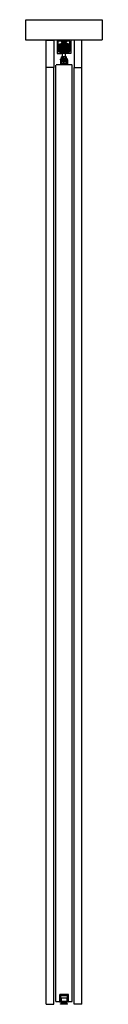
# Model space of a CAD drawing. Header units: millimetres. Extents: x -94 to 94, y 0 to 2418.
import ezdxf

# ---------------------------------------------------------------- set-up
doc = ezdxf.new("R2010")
doc.units = ezdxf.units.MM
doc.header["$LTSCALE"] = 10
doc.linetypes.add('ALLCAD_Strich', pattern=[0.2, 0.15, -0.05])
doc.layers.add('BESCH_KONT_sich_schn_seit_2d', color=160, linetype='Continuous')

msp = doc.modelspace()

# ---------------------------------------------------------------- linework, layer by layer
at = {"layer": 'BESCH_KONT_sich_schn_seit_2d', "linetype": 'ALLCAD_Strich', "extrusion": (-1.09476e-47, 1, -2.22045e-16)}
for p, q in [((-94, 2368), (-94, 2418)), ((-94, 2418), (94, 2418)), ((94, 2418), (94, 2368)), ((94, 2368), (-94, 2368)), ((-44, 2301), (-44, 2368)), ((-44, 2368), (-25, 2368)), ((-25, 2368), (-25, 2301)), ((16.5, 2368), (-16.5, 2368)), ((-16.5, 2368), (-16.5, 2335)), ((-14, 2339.5), (-14, 2365.5)), ((-5.5, 2365.5), (-14, 2365.5)), ((-12, 2343.5), (-12, 2353.5)), ((-12, 2353.5), (-11.8, 2353.5)), ((-12, 2353.5), (-11.8, 2353.5)), ((-12, 2350.5), (12, 2350.5)), ((-12, 2350.5), (12, 2350.5)), ((-12, 2346.5), (12, 2346.5)), ((-12, 2346.5), (12, 2346.5)), ((-11.8, 2358.1), (-6.9, 2359.4)), ((-11.8, 2358.1), (-6.9, 2359.4)), ((-11.8, 2338.9), (-11.8, 2358.1)), ((-10, 2351), (-11.8, 2351)), ((-5.8, 2351), (-11.8, 2351)), ((-5.8, 2346), (-11.8, 2346)), ((-5.8, 2346), (-11.8, 2346)), ((-11.5, 2352), (-11.5, 2353.5)), ((-11.5, 2353.5), (-8, 2353.5)), ((-11.5, 2350.5), (-11.5, 2352)), ((-10.5, 2353.7), (-10.5, 2356.7)), ((-10.5, 2356.7), (-4.5, 2356.7)), ((-10.5, 2353.7), (-4.5, 2353.7)), ((-10.5, 2351.3), (-10.5, 2353.7)), ((-10.5, 2353.3), (10.5, 2353.3)), ((-4.5, 2351.3), (-10.5, 2351.3)), ((-10.5, 2350.7), (-10.5, 2351.3)), ((-10.5, 2346.6), (-10.5, 2350.7)), ((-10.5, 2350.7), (-4.5, 2350.7)), ((-4.5, 2349.5), (-10.5, 2349.5)), ((10.5, 2349), (-10.5, 2349)), ((-10.5, 2349), (-4.5, 2349)), ((-4, 2347.5), (-10.5, 2347.5)), ((-10.5, 2346.6), (-10.5, 2345.9)), ((-6.6, 2345.9), (-10.5, 2345.9)), ((-10.5, 2342.2), (-10.5, 2345.9)), ((-10, 2356.4), (-8, 2358.4)), ((-10, 2356), (-10, 2356.4)), ((-5.5, 2356), (-10, 2356)), ((-10, 2356), (-10, 2354.6)), ((-10, 2354.6), (-5.5, 2354.6)), ((-10, 2353.6), (-10, 2354.6)), ((-5.5, 2354.6), (-10, 2354.6)), ((-5.5, 2354.5), (-10, 2354.5)), ((-5.5, 2354.1), (-10, 2354.1)), ((-5.5, 2353.7), (-10, 2353.7)), ((-5.5, 2353.6), (-10, 2353.6)), ((-10, 2353.6), (-10, 2353.5)), ((-10, 2352), (-10, 2353.5)), ((-5.5, 2353.5), (-10, 2353.5)), ((-10, 2352), (-10, 2352)), ((-5.5, 2352), (-10, 2352)), ((-10, 2351), (-10, 2352)), ((-5.5, 2352), (-10, 2352)), ((-5.5, 2351.9), (-10, 2351.9)), ((-5.5, 2351.5), (-10, 2351.5)), ((-5.5, 2351.1), (-10, 2351.1)), ((-5.5, 2351), (-10, 2351)), ((-10, 2351), (-10, 2349.6)), ((-5.5, 2351), (-10, 2351)), ((-10, 2349.6), (-5.5, 2349.6)), ((-10, 2349.2), (-10, 2349.6)), ((-8, 2347.2), (-10, 2349.2)), ((-8, 2358.4), (-3, 2363.3)), ((-8, 2358.4), (-5.5, 2358.4)), ((-4.5, 2353.5), (-8, 2353.5)), ((-8, 2353.5), (-8, 2345.5)), ((-5.5, 2347.2), (-8, 2347.2)), ((-3, 2342.3), (-8, 2347.2)), ((-8, 2345.5), (0, 2345.5)), ((-6.9, 2359.4), (-5.8, 2359.7)), ((-6.9, 2359.4), (-5.8, 2359.7)), ((6.6, 2345.9), (-6.6, 2345.9)), ((-6.5, 2353.5), (-6.5, 2345.5)), ((-6.5, 2345.5), (-6.5, 2337.5)), ((-6.3, 2345.6), (-6.3, 2360)), ((-6, 2365), (-6, 2363.5)), ((-5.8, 2365), (-6, 2365)), ((-5.5, 2363.5), (-6, 2363.5)), ((-6, 2363.5), (-6, 2363)), ((-6, 2363), (-4, 2363)), ((-5.8, 2360.5), (-5.8, 2345.1)), ((-5.8, 2359.7), (-5.8, 2359.5)), ((-5.8, 2345.5), (-5.8, 2341.5)), ((-5.8, 2365.5), (-5.8, 2363.5)), ((-4, 2365), (-5.8, 2365)), ((-5.8, 2345.5), (-5.8, 2359.5)), ((-5.5, 2365.5), (-5.5, 2363.5)), ((-4.8, 2365.5), (-5.5, 2365.5)), ((-5.5, 2363.5), (-5.5, 2363.5)), ((-5.5, 2363.5), (-5.5, 2363.5)), ((-5.5, 2363.5), (-5.5, 2363.5)), ((-5.5, 2363.5), (-5.5, 2363.5)), ((-5.5, 2363.5), (-5.5, 2363.5)), ((-5.5, 2363.5), (-5.5, 2363.5)), ((-5.5, 2363.5), (-5.5, 2363.5)), ((-5.5, 2363.5), (-5.5, 2363.5)), ((-5.5, 2363.5), (-5.5, 2363.5)), ((-5.5, 2363.5), (-5.5, 2363.5)), ((-5.5, 2363.5), (-5.5, 2363.5)), ((-5.5, 2363.5), (-5.5, 2363.5)), ((-5.5, 2363.5), (-5.5, 2363.5)), ((-5.5, 2363.5), (-5.5, 2363.5)), ((-5.5, 2363.5), (-5.5, 2363.5)), ((-5.5, 2363.5), (-5.5, 2363.5)), ((-5.5, 2363.5), (-5.5, 2363.5)), ((-5.5, 2363.5), (-5.5, 2363.5)), ((-5.5, 2363.5), (-5.5, 2363.5)), ((-4.8, 2363.5), (-5.5, 2363.5)), ((-5.5, 2358.4), (-5.5, 2356)), ((-5.5, 2354.6), (-5.5, 2356)), ((-5.5, 2354.6), (-5.5, 2353.6)), ((-5.5, 2353.5), (-5.5, 2353.6)), ((-4, 2352.5), (-5.5, 2352.5)), ((-5.5, 2352.5), (-5.5, 2352)), ((-5.5, 2352.5), (-4.5, 2352.5)), ((-5.5, 2352), (-5.5, 2352)), ((-5.5, 2352), (-5.5, 2351)), ((-5.5, 2349.6), (-5.5, 2351)), ((-4, 2351), (-5.5, 2351)), ((-5.5, 2351), (-4.5, 2351)), ((-5.5, 2349.6), (-5.5, 2347.2)), ((-5.5, 2347.2), (-5.5, 2344.5)), ((-4, 2346), (-5.5, 2346)), ((-5.5, 2346), (-4.5, 2346)), ((-4.8, 2365.5), (-4.8, 2363.5)), ((-4.8, 2363), (-4.8, 2363.5)), ((-4.8, 2361.5), (-4.8, 2363)), ((-4.8, 2360.5), (-4.8, 2361.5)), ((-4.8, 2365.5), (-4.8, 2363.5)), ((-4.8, 2365.5), (4.7, 2365.5)), ((-4.8, 2363.5), (4.7, 2363.5)), ((-4.5, 2363.5), (-4.5, 2365.5)), ((4.5, 2365.5), (-4.5, 2365.5)), ((-4, 2363.5), (-4.5, 2363.5)), ((-4.5, 2363), (-4.5, 2360)), ((-4.5, 2359.7), (-4.5, 2360)), ((-2, 2360), (-4.5, 2360)), ((-4.5, 2359.1), (-4.5, 2359.7)), ((4.5, 2359.7), (-4.5, 2359.7)), ((4.5, 2359.5), (-4.5, 2359.5)), ((-4.5, 2359.1), (-4.5, 2358.8)), ((4.5, 2359.1), (-4.5, 2359.1)), ((-4.5, 2356.7), (-4.5, 2358.8)), ((4.5, 2358.8), (-4.5, 2358.8)), ((4.5, 2358.4), (-4.5, 2358.4)), ((4.5, 2358.1), (-4.5, 2358.1)), ((0, 2357.4), (-4.5, 2357.4)), ((-4.5, 2353.7), (-4.5, 2356.7)), ((4.5, 2356.2), (-4.5, 2356.2)), ((4.5, 2355.5), (-4.5, 2355.5)), ((4.5, 2355.2), (-4.5, 2355.2)), ((4.5, 2355), (-4.5, 2355)), ((-4.5, 2354.5), (4.5, 2354.5)), ((-4.5, 2353.7), (-4.5, 2353.5)), ((-4.5, 2353.5), (4.5, 2353.5)), ((-4.5, 2341.5), (-4.5, 2353.5)), ((-4.5, 2352), (-2, 2352)), ((4.5, 2351), (-4.5, 2351)), ((-4.5, 2349), (-2, 2349)), ((4.5, 2346), (-4.5, 2346)), ((-4.2, 2356.4), (-4.2, 2349.2)), ((-4.2, 2356.4), (4.3, 2356.4)), ((4.3, 2355.1), (-4.2, 2355.1)), ((-4.2, 2349.2), (4.3, 2349.2)), ((-4, 2365), (-2.1, 2365)), ((-4, 2365), (-4, 2363.5)), ((-4, 2363), (-4, 2363.5)), ((-2.1, 2363), (-4, 2363)), ((-4, 2353.3), (-4, 2348.5)), ((-4, 2350.5), (4, 2350.5)), ((4, 2348.5), (-4, 2348.5)), ((-4, 2335.5), (-4, 2348.5)), ((-4, 2346.5), (4, 2346.5)), ((-4, 2345.5), (-4, 2335.5)), ((-4, 2345.5), (-4, 2335.5)), ((-3.8, 2353.5), (-3.8, 2353.5)), ((3.7, 2353.5), (-3.8, 2353.5)), ((3.7, 2353.5), (-3.8, 2353.5)), ((-3, 2363.3), (-1.7, 2363.3)), ((-1.7, 2362), (-3, 2361)), ((0, 2361), (-3, 2361)), ((-3, 2360.5), (-3, 2361)), ((0, 2360.5), (-3, 2360.5)), ((-2.2, 2365), (-2.2, 2363)), ((-2.2, 2365), (-2.2, 2363)), ((-1.6, 2365), (-2.1, 2365)), ((-2.1, 2363), (-2.1, 2365)), ((-2.1, 2363), (-1.6, 2363)), ((-2, 2365), (-2, 2360)), ((2, 2360), (-2, 2360)), ((-2, 2353.5), (-2, 2342.5)), ((-1.9, 2365), (-1.9, 2363)), ((-1.7, 2365.5), (-1.7, 2363.5)), ((-1.7, 2363.5), (-1.7, 2365.5)), ((-1.7, 2362), (-1.7, 2363.5)), ((-1.7, 2363.3), (1.8, 2363.3)), ((0, 2362), (-1.7, 2362)), ((-1.6, 2365), (1.6, 2365)), ((-1.6, 2365), (-1.6, 2363)), ((-1.6, 2365), (-1.6, 2363)), ((0, 2363), (-1.6, 2363)), ((0, 2363.5), (0, 2363.5)), ((0, 2363.5), (0, 2363.5)), ((0, 2363.5), (0, 2363.5)), ((0, 2363.5), (0, 2363.5)), ((0, 2363.5), (0, 2363.5)), ((0, 2363.5), (0, 2363.5)), ((0, 2363.5), (0, 2363.5)), ((0, 2363.5), (0, 2363.5)), ((0, 2363.5), (0, 2363.5)), ((0, 2363.5), (0, 2363.5)), ((0, 2363.5), (0, 2363.5)), ((0, 2363.5), (0, 2363.5)), ((0, 2363.5), (0, 2363.5)), ((0, 2363.5), (0, 2363.5)), ((0, 2363.5), (0, 2363.5)), ((0, 2363.5), (0, 2363.5)), ((0, 2363.5), (0, 2363.5)), ((0, 2363.5), (0, 2363.5)), ((0, 2363.5), (0, 2363.5)), ((0, 2363.5), (0, 2363.5)), ((0, 2363.5), (0, 2363.5)), ((0, 2363.5), (0, 2363.5)), ((0, 2363.5), (0, 2363.5)), ((0, 2363.5), (0, 2363.5)), ((0, 2363.5), (0, 2363.5)), ((0, 2363.5), (0, 2363.5)), ((0, 2363.5), (0, 2363.5)), ((0, 2363.5), (0, 2363.5)), ((0, 2363.5), (0, 2363.5)), ((0, 2363.5), (0, 2363.5)), ((0, 2363.5), (0, 2363.5)), ((0, 2363.5), (0, 2363.5)), ((0, 2363.5), (0, 2363.5)), ((0, 2363.5), (0, 2363.5)), ((0, 2363.5), (0, 2363.5)), ((0, 2363.5), (0, 2363.5)), ((0, 2363.5), (0, 2363.5)), ((0, 2363.5), (0, 2363.5)), ((0, 2363.5), (0, 2363.5)), ((0, 2363.5), (0, 2363.5)), ((0, 2363.5), (0, 2363.5)), ((0, 2363.5), (0, 2363.5)), ((0, 2363.5), (0, 2363.5)), ((0, 2363.5), (0, 2363.5)), ((0, 2363.5), (0, 2363.5)), ((0, 2363.5), (0, 2363.5)), ((0, 2363.5), (0, 2363.5)), ((0, 2363.5), (0, 2363.5)), ((1.6, 2363), (0, 2363)), ((1.8, 2362), (0, 2362)), ((3, 2361), (0, 2361)), ((3, 2360.5), (0, 2360.5)), ((0, 2357.4), (0, 2357.4)), ((0, 2357.4), (0, 2357.4)), ((0, 2357.4), (0, 2357.4)), ((0, 2357.4), (0, 2357.4)), ((0, 2357.4), (0, 2357.4)), ((0, 2357.4), (0, 2357.4)), ((0, 2357.4), (0, 2357.4)), ((0, 2357.4), (0, 2357.4)), ((0, 2357.4), (0, 2357.4)), ((0, 2357.4), (0, 2357.4)), ((0, 2357.4), (0, 2357.4)), ((0, 2357.4), (0, 2357.4)), ((0, 2357.4), (0, 2357.4)), ((0, 2357.4), (0, 2357.4)), ((0, 2357.4), (0, 2357.4)), ((0, 2357.4), (0, 2357.4)), ((0, 2357.4), (0, 2357.4)), ((0, 2357.4), (0, 2357.4)), ((0, 2357.4), (0, 2357.4)), ((0, 2357.4), (0, 2357.4)), ((0, 2357.4), (0, 2357.4)), ((0, 2357.4), (0, 2357.4)), ((0, 2357.4), (0, 2357.4)), ((0, 2357.4), (0, 2357.4)), ((0, 2357.4), (0, 2357.4)), ((0, 2357.4), (0, 2357.4)), ((0, 2357.4), (0, 2357.4)), ((4.5, 2357.4), (0, 2357.4)), ((0, 2357.4), (0, 2357.4)), ((0, 2357.4), (0, 2357.4)), ((0, 2357.4), (0, 2357.4)), ((0, 2357.4), (0, 2357.4)), ((0, 2357.4), (0, 2357.4)), ((0, 2357.4), (0, 2357.4)), ((0, 2357.4), (0, 2357.4)), ((0, 2357.4), (0, 2357.4)), ((0, 2357.4), (0, 2357.4)), ((0, 2357.4), (0, 2357.4)), ((0, 2345.5), (8, 2345.5)), ((1.6, 2365), (1.6, 2363)), ((2.1, 2365), (1.6, 2365)), ((1.6, 2365), (1.6, 2363)), ((1.6, 2363), (2.1, 2363)), ((1.8, 2365.5), (1.8, 2363.5)), ((1.8, 2363.5), (1.8, 2365.5)), ((1.8, 2362), (1.8, 2363.5)), ((1.8, 2363.3), (3, 2363.3)), ((1.8, 2362), (3, 2361)), ((1.9, 2365), (1.9, 2363)), ((2, 2365), (2, 2360)), ((4.5, 2360), (2, 2360)), ((2, 2353.5), (2, 2342.5)), ((2, 2352), (4.5, 2352)), ((2, 2349), (4.5, 2349)), ((2.1, 2363), (2.1, 2365)), ((2.1, 2365), (4, 2365)), ((4, 2363), (2.1, 2363)), ((2.2, 2365), (2.2, 2363)), ((2.2, 2365), (2.2, 2363)), ((3, 2363.3), (8, 2358.4)), ((3, 2360.5), (3, 2361)), ((8, 2347.2), (3, 2342.3)), ((3.7, 2353.5), (3.7, 2353.5)), ((4, 2365), (4, 2363.5)), ((5.7, 2365), (4, 2365)), ((4.5, 2363.5), (4, 2363.5)), ((4, 2363.5), (4, 2363)), ((4, 2363), (6, 2363)), ((4, 2353.3), (4, 2348.5)), ((5.5, 2352.5), (4, 2352.5)), ((5.5, 2351), (4, 2351)), ((4, 2335.5), (4, 2348.5)), ((4, 2347.5), (10.5, 2347.5)), ((5.5, 2346), (4, 2346)), ((4, 2345.5), (4, 2335.5)), ((4, 2345.5), (4, 2335.5)), ((4.3, 2356.4), (4.3, 2349.2)), ((4.5, 2365.5), (4.5, 2363.5)), ((4.5, 2363), (4.5, 2360)), ((4.5, 2360), (4.5, 2359.7)), ((4.5, 2359.7), (4.5, 2359.1)), ((4.5, 2358.8), (4.5, 2359.1)), ((4.5, 2358.8), (4.5, 2356.7)), ((4.5, 2356.7), (4.5, 2353.7)), ((4.5, 2356.7), (10.5, 2356.7)), ((4.5, 2353.7), (10.5, 2353.7)), ((4.5, 2353.5), (4.5, 2353.7)), ((4.5, 2353.5), (4.5, 2341.5)), ((8, 2353.5), (4.5, 2353.5)), ((4.5, 2352.5), (5.5, 2352.5)), ((10.5, 2351.3), (4.5, 2351.3)), ((4.5, 2351), (5.5, 2351)), ((4.5, 2350.7), (10.5, 2350.7)), ((10.5, 2349.5), (4.5, 2349.5)), ((4.5, 2349), (10.5, 2349)), ((4.5, 2346), (5.5, 2346)), ((4.7, 2363.5), (4.7, 2365.5)), ((5.5, 2365.5), (4.7, 2365.5)), ((4.8, 2363.5), (4.8, 2365.5)), ((4.8, 2363.5), (4.8, 2363)), ((5.5, 2363.5), (4.7, 2363.5)), ((4.8, 2363), (4.8, 2361.5)), ((4.8, 2361.5), (4.8, 2360.5)), ((5.5, 2363.5), (5.5, 2365.5)), ((14, 2365.5), (5.5, 2365.5)), ((6, 2363.5), (5.5, 2363.5)), ((5.5, 2358.4), (8, 2358.4)), ((5.5, 2356), (5.5, 2358.4)), ((10, 2356), (5.5, 2356)), ((5.5, 2356), (5.5, 2354.6)), ((5.5, 2354.6), (10, 2354.6)), ((5.5, 2353.6), (5.5, 2354.6)), ((10, 2354.6), (5.5, 2354.6)), ((10, 2354.5), (5.5, 2354.5)), ((10, 2354.1), (5.5, 2354.1)), ((10, 2353.7), (5.5, 2353.7)), ((5.5, 2353.6), (5.5, 2353.5)), ((10, 2353.6), (5.5, 2353.6)), ((10, 2353.5), (5.5, 2353.5)), ((5.5, 2352.5), (5.5, 2352)), ((5.5, 2351), (5.5, 2352)), ((5.5, 2352), (5.5, 2352)), ((10, 2352), (5.5, 2352)), ((10, 2352), (5.5, 2352)), ((10, 2351.9), (5.5, 2351.9)), ((10, 2351.5), (5.5, 2351.5)), ((10, 2351.1), (5.5, 2351.1)), ((5.5, 2351), (5.5, 2349.6)), ((10, 2351), (5.5, 2351)), ((10, 2351), (5.5, 2351)), ((5.5, 2349.6), (10, 2349.6)), ((5.5, 2347.2), (5.5, 2349.6)), ((8, 2347.2), (5.5, 2347.2)), ((5.5, 2347.2), (5.5, 2344.5)), ((5.7, 2359.7), (5.7, 2359.5)), ((6.9, 2359.4), (5.7, 2359.7)), ((6.9, 2359.4), (5.7, 2359.7)), ((11.7, 2351), (5.7, 2351)), ((11.7, 2346), (5.7, 2346)), ((11.7, 2346), (5.7, 2346)), ((5.7, 2345.5), (5.7, 2341.5)), ((5.7, 2363.5), (5.7, 2365.5)), ((6, 2365), (5.7, 2365)), ((5.7, 2345.5), (5.7, 2359.5)), ((5.9, 2360.5), (5.9, 2345.1)), ((6, 2365), (6, 2363.5)), ((6, 2363), (6, 2363.5)), ((6.4, 2345.6), (6.4, 2360)), ((6.5, 2353.5), (6.5, 2345.5)), ((6.5, 2345.5), (6.5, 2337.5)), ((10.5, 2345.9), (6.6, 2345.9)), ((11.7, 2358.1), (6.9, 2359.4)), ((11.7, 2358.1), (6.9, 2359.4)), ((8, 2358.4), (10, 2356.4)), ((8, 2353.5), (11.5, 2353.5)), ((8, 2353.5), (8, 2345.5)), ((10, 2349.2), (8, 2347.2)), ((10, 2356.4), (10, 2356)), ((10, 2356), (10, 2354.6)), ((10, 2354.6), (10, 2353.6)), ((10, 2353.5), (10, 2353.6)), ((10, 2353.5), (10, 2352)), ((10, 2352), (10, 2352)), ((10, 2352), (10, 2351)), ((10, 2351), (10, 2349.6)), ((11.7, 2351), (10, 2351)), ((10, 2349.6), (10, 2349.2)), ((10.5, 2356.7), (10.5, 2353.7)), ((10.5, 2353.7), (10.5, 2351.3)), ((10.5, 2351.3), (10.5, 2350.7)), ((10.5, 2350.7), (10.5, 2346.6)), ((10.5, 2346.6), (10.5, 2345.9)), ((10.5, 2342.2), (10.5, 2345.9)), ((11.5, 2352), (11.5, 2353.5)), ((11.5, 2350.5), (11.5, 2352)), ((11.7, 2338.9), (11.7, 2358.1)), ((11.7, 2353.5), (12, 2353.5)), ((11.7, 2353.5), (12, 2353.5)), ((12, 2343.5), (12, 2353.5)), ((14, 2339.5), (14, 2365.5)), ((16.5, 2368), (16.5, 2335)), ((25, 2368), (25, 2301)), ((44, 2368), (25, 2368)), ((44, 2301), (44, 2368)), ((-16.5, 2335), (-7, 2335)), ((-12.4, 2339.5), (-14, 2339.5)), ((-12.4, 2338.5), (-12.4, 2339.5)), ((-7, 2337), (-12.4, 2338.5)), ((-12, 2343.5), (-11.8, 2343.5)), ((-12, 2343.5), (-11.8, 2343.5)), ((-11.8, 2338.9), (-5.8, 2337.3)), ((-11.8, 2338.9), (-5.8, 2337.3)), ((-10.5, 2345.3), (-10.5, 2345.3)), ((-10.5, 2345.3), (-10.5, 2345.3)), ((-10.5, 2345.3), (-10.5, 2345.3)), ((-10.5, 2345.3), (-10.5, 2345.3)), ((-10.5, 2345.3), (-10.5, 2345.3)), ((-10.5, 2345.3), (-10.5, 2345.3)), ((-10.5, 2345.3), (-10.5, 2345.3)), ((-10.5, 2345.3), (-10.5, 2345.3)), ((-10.5, 2345.3), (-10.5, 2345.3)), ((-10.5, 2345.3), (-10.5, 2345.3)), ((-10.5, 2345.3), (-10.5, 2345.3)), ((-10.5, 2345.3), (-10.5, 2345.3)), ((-10.5, 2345.3), (-10.5, 2345.3)), ((-10.5, 2345.3), (-10.5, 2345.3)), ((-10.5, 2345.3), (-10.5, 2345.3)), ((-10.5, 2345.3), (-10.5, 2345.3)), ((10.5, 2345.3), (-10.5, 2345.3)), ((-10.5, 2345.3), (-10.5, 2345.3)), ((-10.5, 2345.3), (-10.5, 2345.3)), ((-10.5, 2345.3), (-10.5, 2345.3)), ((-10.5, 2345.3), (-10.5, 2345.3)), ((-10.5, 2345.3), (-10.5, 2345.3)), ((-10.5, 2345.3), (-10.5, 2345.3)), ((-10.5, 2345.3), (-10.5, 2345.3)), ((10.5, 2345), (-10.5, 2345)), ((-10.5, 2345), (-4.5, 2345)), ((10.5, 2342.8), (-10.5, 2342.8)), ((-10.5, 2342.2), (-10.5, 2341.5)), ((-2.7, 2342.2), (-10.5, 2342.2)), ((10.5, 2341.5), (-10.5, 2341.5)), ((-10.5, 2339.8), (-10.5, 2341.5)), ((-7.6, 2339.8), (-10.5, 2339.8)), ((8.5, 2321.5), (-8.5, 2321.5)), ((-8.5, 2319.5), (-8.5, 2321.5)), ((-5.4, 2338.5), (-7.6, 2339.8)), ((-7, 2335), (-7, 2337)), ((-6.5, 2337.5), (-6.5, 2335.5)), ((-6.5, 2335.5), (-4.5, 2335.5)), ((-6.1, 2327.5), (0, 2327.5)), ((-6.1, 2321.5), (-6.1, 2327.5)), ((-5.8, 2341.5), (-5.8, 2337.3)), ((-4, 2344.5), (-5.5, 2344.5)), ((-5.5, 2344.5), (-4.5, 2344.5)), ((-2.9, 2342.4), (-5.4, 2344.8)), ((-3.3, 2334.7), (-5.4, 2338.5)), ((-4.5, 2345), (-2, 2345)), ((-2, 2342.5), (-4.5, 2342.5)), ((-4.5, 2341.7), (4.5, 2341.7)), ((-4.5, 2341.5), (-4.5, 2340.9)), ((4.5, 2341.4), (-4.5, 2341.4)), ((-4.5, 2340.9), (-4.5, 2339.2)), ((4.5, 2340.9), (-4.5, 2340.9)), ((-4.5, 2338.8), (-4.5, 2339.2)), ((4.5, 2339.2), (-4.5, 2339.2)), ((-4.5, 2338.8), (-4.5, 2337.3)), ((4.5, 2338.8), (-4.5, 2338.8)), ((-4.5, 2335.5), (-4.5, 2337.3)), ((4.5, 2337.3), (-4.5, 2337.3)), ((4.5, 2335.5), (-4.5, 2335.5)), ((-4, 2327.5), (-4, 2335.5)), ((-4, 2316.5), (-4, 2327.5)), ((-4, 2319.5), (-4, 2321.5)), ((3.3, 2334.7), (-3.3, 2334.7)), ((3, 2342.3), (-3, 2342.3)), ((2.7, 2342.2), (-2.7, 2342.2)), ((-2.2, 2342.1), (2.2, 2342.1)), ((0, 2327.5), (6.1, 2327.5)), ((0, 2321.5), (0, 2327.5)), ((2, 2345), (4.5, 2345)), ((4.5, 2342.5), (2, 2342.5)), ((10.5, 2342.2), (2.7, 2342.2)), ((5.4, 2344.8), (2.9, 2342.4)), ((5.4, 2338.5), (3.3, 2334.7)), ((5.5, 2344.5), (4, 2344.5)), ((4, 2327.5), (4, 2335.5)), ((4, 2316.5), (4, 2327.5)), ((4, 2319.5), (4, 2321.5)), ((4.5, 2345), (10.5, 2345)), ((4.5, 2344.5), (5.5, 2344.5)), ((4.5, 2340.9), (4.5, 2341.5)), ((4.5, 2339.2), (4.5, 2340.9)), ((4.5, 2339.2), (4.5, 2338.8)), ((4.5, 2337.3), (4.5, 2338.8)), ((4.5, 2337.3), (4.5, 2335.5)), ((4.5, 2335.5), (6.5, 2335.5)), ((7.6, 2339.8), (5.4, 2338.5)), ((5.7, 2341.5), (5.7, 2337.3)), ((11.7, 2338.9), (5.7, 2337.3)), ((11.7, 2338.9), (5.7, 2337.3)), ((6.1, 2321.5), (6.1, 2327.5)), ((6.5, 2337.5), (6.5, 2335.5)), ((12.4, 2338.5), (7, 2337)), ((7, 2335), (7, 2337)), ((16.5, 2335), (7, 2335)), ((10.5, 2339.8), (7.6, 2339.8)), ((8.5, 2319.5), (8.5, 2321.5)), ((10.5, 2342.8), (10.5, 2342.8)), ((10.5, 2342.8), (10.5, 2342.8)), ((10.5, 2342.8), (10.5, 2342.8)), ((10.5, 2342.8), (10.5, 2342.8)), ((10.5, 2342.8), (10.5, 2342.8)), ((10.5, 2342.8), (10.5, 2342.8)), ((10.5, 2342.8), (10.5, 2342.8)), ((10.5, 2342.8), (10.5, 2342.8)), ((10.5, 2342.8), (10.5, 2342.8)), ((10.5, 2342.8), (10.5, 2342.8)), ((10.5, 2342.8), (10.5, 2342.8)), ((10.5, 2342.8), (10.5, 2342.8)), ((10.5, 2342.8), (10.5, 2342.8)), ((10.5, 2342.8), (10.5, 2342.8)), ((10.5, 2342.8), (10.5, 2342.8)), ((10.5, 2342.8), (10.5, 2342.8)), ((10.5, 2342.8), (10.5, 2342.8)), ((10.5, 2342.2), (10.5, 2341.5)), ((10.5, 2341.5), (10.5, 2339.8)), ((11.7, 2343.5), (12, 2343.5)), ((11.7, 2343.5), (12, 2343.5)), ((12.4, 2339.5), (14, 2339.5)), ((12.4, 2339.5), (12.4, 2338.5)), ((-44, 0), (-44, 2301)), ((-25, 2301), (-44, 2301)), ((-25, 0), (-25, 2301)), ((20, 2307), (-20, 2307)), ((-20, 7), (-20, 2307)), ((-9, 2319.5), (-9, 2310)), ((9, 2319.5), (-9, 2319.5)), ((9, 2316.5), (-9, 2316.5)), ((-9, 2310), (-9, 2307)), ((9, 2310), (-9, 2310)), ((-8.5, 2316.5), (-8.5, 2314.5)), ((-8.5, 2314.5), (8.5, 2314.5)), ((-6.1, 2308.5), (-6.1, 2314.5)), ((-6.1, 2308.5), (0, 2308.5)), ((-5.5, 2307), (-5.5, 2310)), ((-0.5, 2307), (-0.5, 2310)), ((0, 2308.5), (0, 2314.5)), ((0, 2310), (0, 2310)), ((0, 2310), (0, 2310)), ((0, 2310), (0, 2310)), ((0, 2310), (0, 2310)), ((0, 2310), (0, 2310)), ((0, 2310), (0, 2310)), ((0, 2310), (0, 2310)), ((0, 2310), (0, 2310)), ((0, 2310), (0, 2310)), ((0, 2310), (0, 2310)), ((0, 2310), (0, 2310)), ((0, 2310), (0, 2310)), ((0, 2310), (0, 2310)), ((0, 2310), (0, 2310)), ((0, 2310), (0, 2310)), ((0, 2310), (0, 2310)), ((0, 2310), (0, 2310)), ((0, 2310), (0, 2310)), ((0, 2310), (0, 2310)), ((0, 2310), (0, 2310)), ((0, 2310), (0, 2310)), ((0, 2310), (0, 2310)), ((0, 2310), (0, 2310)), ((0, 2310), (0, 2310)), ((0, 2310), (0, 2310)), ((0, 2310), (0, 2310)), ((0, 2310), (0, 2310)), ((0, 2310), (0, 2310)), ((0, 2310), (0, 2310)), ((0, 2310), (0, 2310)), ((0, 2310), (0, 2310)), ((0, 2310), (0, 2310)), ((0, 2310), (0, 2310)), ((0, 2310), (0, 2310)), ((0, 2310), (0, 2310)), ((0, 2310), (0, 2310)), ((0, 2310), (0, 2310)), ((0, 2310), (0, 2310)), ((0, 2310), (0, 2310)), ((0, 2310), (0, 2310)), ((0, 2310), (0, 2310)), ((0, 2310), (0, 2310)), ((0, 2310), (0, 2310)), ((0, 2310), (0, 2310)), ((0, 2310), (0, 2310)), ((0, 2310), (0, 2310)), ((0, 2310), (0, 2310)), ((0, 2310), (0, 2310)), ((0, 2310), (0, 2310)), ((0, 2310), (0, 2310)), ((0, 2310), (0, 2310)), ((0, 2310), (0, 2310)), ((0, 2310), (0, 2310)), ((0, 2310), (0, 2310)), ((0, 2310), (0, 2310)), ((0, 2310), (0, 2310)), ((0, 2310), (0, 2310)), ((0, 2310), (0, 2310)), ((0, 2310), (0, 2310)), ((0, 2310), (0, 2310)), ((0, 2310), (0, 2310)), ((0, 2310), (0, 2310)), ((0, 2310), (0, 2310)), ((0, 2310), (0, 2310)), ((0, 2310), (0, 2310)), ((0, 2310), (0, 2310)), ((0, 2310), (0, 2310)), ((0, 2310), (0, 2310)), ((0, 2310), (0, 2310)), ((0, 2310), (0, 2310)), ((0, 2308.5), (6.1, 2308.5)), ((4.5, 2307), (4.5, 2310)), ((6.1, 2308.5), (6.1, 2314.5)), ((8.5, 2316.5), (8.5, 2314.5)), ((9, 2319.5), (9, 2310)), ((9, 2310), (9, 2307)), ((20, 7), (20, 2307)), ((25, 0), (25, 2301)), ((25, 2301), (44, 2301)), ((44, 0), (44, 2301)), ((-44, 0), (-25, 0)), ((-20, 7), (-11, 7)), ((-11, 24), (-11, 6)), ((11, 24), (-11, 24)), ((-11, 7), (-10, 7)), ((-10, 7), (-11, 7)), ((-11, 6), (11, 6)), ((-10, 7), (-10, 24)), ((-10, 24), (-10, 7)), ((-10, 7), (-10, 7)), ((-10, 7), (-10, 7)), ((-10, 7), (-10, 7)), ((-10, 7), (-10, 7)), ((-10, 7), (-10, 7)), ((-10, 7), (-10, 7)), ((-10, 7), (-10, 7)), ((-10, 7), (-10, 7)), ((-10, 7), (-10, 7)), ((-10, 7), (-10, 7)), ((-10, 7), (-10, 7)), ((-10, 7), (-10, 7)), ((-10, 7), (-10, 7)), ((-10, 7), (-10, 7)), ((-10, 7), (-10, 7)), ((-10, 7), (-10, 7)), ((-10, 7), (-10, 7)), ((-10, 7), (-10, 7)), ((-9, 6), (-9, 23)), ((-9, 23), (9, 23)), ((-9, 23), (-9, 6)), ((9, 23), (-9, 23)), ((-9, 2), (9, 2)), ((-9, 0), (-9, 2)), ((9, 0), (-9, 0)), ((-7.5, 7), (-7.5, 21.5)), ((-7.5, 21.5), (7.5, 21.5)), ((-7.5, 7), (-7.5, 7)), ((-7.5, 7), (-7.5, 7)), ((-7.5, 7), (-7.5, 7)), ((-7.5, 7), (-7.5, 7)), ((-7.5, 7), (-7.5, 7)), ((-7.5, 7), (-7.5, 7)), ((-7.5, 7), (-7.5, 7)), ((-7.5, 7), (-7.5, 7)), ((-7.5, 7), (-7.5, 7)), ((7.5, 7), (-7.5, 7)), ((-7.5, 7), (-7.5, 7)), ((-7.5, 7), (-7.5, 7)), ((-7.5, 7), (-7.5, 7)), ((-7.5, 7), (-7.5, 7)), ((-7.5, 7), (-7.5, 7)), ((-7.5, 7), (-7.5, 7)), ((-7.5, 7), (-7.5, 7)), ((-7.5, 7), (-7.5, 7)), ((-7, 16), (7, 16)), ((-7, 16), (-7, 7)), ((-4, 3.5), (-6.5, 3.5)), ((-6.5, 2), (-6.5, 3.5)), ((-5.5, 0), (-5.5, 2)), ((-4, 7), (-4, 6)), ((-4, 6), (-4, 2)), ((4, 3.5), (-4, 3.5)), ((-3, 0), (-3, 2)), ((-2.5, 0), (-2.5, 2)), ((0, 7), (0, 7)), ((0, 7), (0, 7)), ((0, 7), (0, 7)), ((0, 7), (0, 7)), ((0, 7), (0, 7)), ((0, 7), (0, 7)), ((0, 7), (0, 7)), ((0, 7), (0, 7)), ((0, 7), (0, 7)), ((0, 7), (0, 7)), ((0, 7), (0, 7)), ((0, 7), (0, 7)), ((0, 7), (0, 7)), ((0, 7), (0, 7)), ((0, 7), (0, 7)), ((0, 7), (0, 7)), ((0, 7), (0, 7)), ((0, 7), (0, 7)), ((2.5, 0), (2.5, 2)), ((3, 0), (3, 2)), ((4, 7), (4, 6)), ((4, 6), (4, 2)), ((6.5, 3.5), (4, 3.5)), ((5.5, 0), (5.5, 2)), ((6.5, 2), (6.5, 3.5)), ((7, 16), (7, 7)), ((7.5, 21.5), (7.5, 7)), ((9, 23), (9, 6)), ((9, 6), (9, 23)), ((9, 0), (9, 2)), ((10, 24), (10, 7)), ((10, 7), (10, 24)), ((10, 7), (11, 7)), ((11, 7), (10, 7)), ((11, 6), (11, 24)), ((11, 7), (20, 7)), ((44, 0), (25, 0))]:
    msp.add_line(p, q, dxfattribs=at)
at = {"layer": 'BESCH_KONT_sich_schn_seit_2d', "linetype": 'ALLCAD_Strich'}
for centre in [(0, 2359.5), (0, 2346.5)]:
    msp.add_circle(centre, 3, dxfattribs=at)
at = {"layer": 'BESCH_KONT_sich_schn_seit_2d', "linetype": 'ALLCAD_Strich', "extrusion": (-2.22045e-16, -2.22045e-16, -1)}
msp.add_circle((0, 2346.3), 1.75, dxfattribs=at)
for centre, radius, start, end in [((4.7, 2359.5), 1, 0, 87.134), ((4.7, 2345.5), 1, 313.6028, 0), ((0, 2359.3), 1.75, 136.7082, 43.2918), ((0, 2359.3), 1.75, 43.2918, 62.0436), ((0, 2359.3), 1.75, 62.0436, 136.7082), ((0, 2363.5), 0.00093, 270, 0), ((0, 2363.5), 0.00093, 0, 90), ((0, 2363.5), 0.00116, 0, 90), ((0, 2363.5), 0.00116, 270, 360), ((0, 2363.5), 0.00116, 90, 180), ((0, 2363.5), 0.00116, 180, 270), ((0, 2363.5), 0.00116, 0, 90), ((0, 2363.5), 0.00116, 270, 360), ((0, 2363.5), 0.00116, 90, 180), ((0, 2363.5), 0.00116, 180, 270), ((0, 2363.5), 0.00093, 90, 180), ((0, 2363.5), 0.00093, 180, 270), ((0, 2363.5), 0.00116, 90, 180), ((0, 2363.5), 0.00116, 180, 270), ((0, 2363.5), 0.00271, 0, 90), ((0, 2363.5), 0.00271, 270, 360), ((0, 2363.5), 0.00116, 90, 180), ((0, 2363.5), 0.00116, 180, 270), ((0, 2363.5), 0.00271, 0, 90), ((0, 2363.5), 0.00271, 270, 360), ((0, 2357.4), 0.00093, 270, 0), ((0, 2357.4), 0.00093, 0, 90), ((0, 2357.4), 0.00093, 90, 180), ((0, 2357.4), 0.00093, 180, 270), ((0, 2357.4), 0.00116, 180, 270), ((0, 2357.4), 0.00116, 90, 180), ((0, 2357.4), 0.00116, 270, 0), ((0, 2357.4), 0.00116, 0, 90), ((0, 2357.4), 0.00116, 180, 270), ((0, 2357.4), 0.00116, 90, 180), ((0, 2357.4), 0.00116, 270, 0), ((0, 2357.4), 0.00116, 0, 90), ((-4.8, 2359.5), 1, 92.866, 180), ((-4.8, 2345.5), 1, 180, 226.3972), ((10.5, 2345.3), 0.00093, 90, 180), ((10.5, 2345.3), 0.00093, 180, 270), ((10.5, 2345.3), 0.00116, 90, 180), ((10.5, 2345.3), 0.00116, 180, 270), ((10.5, 2345.3), 0.00271, 0, 90), ((10.5, 2345.3), 0.00271, 270, 0), ((10.5, 2345.3), 0.00116, 90, 180), ((10.5, 2345.3), 0.00116, 180, 270), ((10.5, 2345.3), 0.00271, 0, 90), ((10.5, 2345.3), 0.00271, 270, 0), ((2.2, 2343.1), 1, 306.8699, 313.6028), ((2.2, 2343.1), 1, 270, 306.8699), ((-2.2, 2343.1), 1, 233.1301, 270), ((-2.2, 2343.1), 1, 226.3972, 233.1301)]:
    msp.add_arc(centre, radius, start, end, dxfattribs=at)
at = {"layer": 'BESCH_KONT_sich_schn_seit_2d', "linetype": 'ALLCAD_Strich'}
for centre, radius, start, end in [((0, 2363.5), 0.00217, 90, 180), ((0, 2363.5), 0.00217, 180, 270), ((0, 2363.5), 0.00271, 0, 90), ((0, 2363.5), 0.00271, 90, 180), ((0, 2363.5), 0.00271, 180, 270), ((0, 2363.5), 0.00271, 270, 360), ((0, 2363.5), 0.00271, 0, 90), ((0, 2363.5), 0.00271, 90, 180), ((0, 2363.5), 0.00271, 180, 270), ((0, 2363.5), 0.00271, 270, 360), ((0, 2363.5), 0.00217, 270, 0), ((0, 2363.5), 0.00217, 360, 90), ((0, 2363.5), 0.00271, 270, 360), ((0, 2363.5), 0.00271, 0, 90), ((0, 2363.5), 0.00116, 180, 270), ((0, 2363.5), 0.00116, 90, 180), ((0, 2363.5), 0.00271, 270, 360), ((0, 2363.5), 0.00271, 0, 90), ((0, 2363.5), 0.00116, 180, 270), ((0, 2363.5), 0.00116, 90, 180), ((0, 2357.4), 0.00217, 90, 180), ((0, 2357.4), 0.00217, 180, 270), ((0, 2357.4), 0.00217, 270, 0), ((0, 2357.4), 0.00217, 0, 90), ((0, 2357.4), 0.00271, 90, 180), ((0, 2357.4), 0.00271, 180, 270), ((0, 2357.4), 0.00271, 270, 0), ((0, 2357.4), 0.00271, 0, 90), ((0, 2357.4), 0.00271, 90, 180), ((0, 2357.4), 0.00271, 180, 270), ((0, 2357.4), 0.00271, 270, 0), ((0, 2357.4), 0.00271, 0, 90), ((-10.5, 2345.3), 0.00217, 270, 360), ((-10.5, 2345.3), 0.00217, 0, 90), ((-10.5, 2345.3), 0.00271, 270, 360), ((-10.5, 2345.3), 0.00271, 360, 90), ((-10.5, 2345.3), 0.00116, 180, 270), ((-10.5, 2345.3), 0.00116, 90, 180), ((-10.5, 2345.3), 0.00271, 270, 360), ((-10.5, 2345.3), 0.00271, 360, 90), ((-10.5, 2345.3), 0.00116, 180, 270), ((-10.5, 2345.3), 0.00116, 90, 180)]:
    msp.add_arc(centre, radius, start, end, dxfattribs=at)
at = {"layer": 'BESCH_KONT_sich_schn_seit_2d', "linetype": 'ALLCAD_Strich', "extrusion": (-2.22045e-16, -2.22045e-16, -1)}
for start_param, end_param in [(-0.463816, 0), (0, 0.463816)]:
    msp.add_ellipse((0, 2334.6), major_axis=(0, 28.4), ratio=0.158472, start_param=start_param, end_param=end_param, dxfattribs=at)
at = {"layer": 'BESCH_KONT_sich_schn_seit_2d', "linetype": 'ALLCAD_Strich'}
for points, knots in [([(-8, 2347.2), (-8, 2347.2), (-8.1, 2347.2), (-8.5, 2347), (-8.9, 2346.8), (-9.7, 2346.7), (-10.1, 2346.6), (-10.5, 2346.6)], [12.622362, 12.622362, 12.622362, 12.622362, 12.747192, 12.747192, 14.016439, 14.016439, 15.13619, 15.13619, 15.13619, 15.13619]), ([(-4.5, 2352.7), (-4.5, 2352.5), (-4.5, 2352.2), (-4.6, 2351.6), (-4.7, 2351.2), (-4.9, 2350.7), (-4.9, 2350.5), (-5.1, 2350.1), (-5.2, 2349.9), (-5.4, 2349.6), (-5.5, 2349.4), (-5.8, 2349), (-5.9, 2348.8), (-6.3, 2348.4), (-6.6, 2348.1), (-7.3, 2347.6), (-7.6, 2347.4), (-8, 2347.2)], [4.406817, 4.406817, 4.406817, 4.406817, 5.92382, 5.92382, 7.531675, 7.531675, 8.200931, 8.200931, 8.870186, 8.870186, 9.539442, 9.539442, 10.208698, 10.208698, 11.477945, 11.477945, 12.622362, 12.622362, 12.622362, 12.622362]), ([(-3.8, 2353.5), (-3.8, 2353.5), (-3.8, 2353.5), (-3.8, 2353.5), (-3.8, 2353.5), (-3.8, 2353.5), (-3.8, 2353.5), (-3.8, 2353.5), (-3.8, 2353.5), (-3.8, 2353.5), (-3.9, 2353.5), (-3.9, 2353.5), (-4, 2353.5), (-4.1, 2353.4), (-4.1, 2353.4), (-4.2, 2353.3), (-4.3, 2353.2), (-4.5, 2353), (-4.5, 2352.9), (-4.5, 2352.7)], [4.885389, 4.885389, 4.885389, 4.885389, 4.892981, 4.892981, 4.900573, 4.900573, 4.936292, 4.936292, 5.041229, 5.041229, 5.146165, 5.146165, 5.592598, 5.592598, 6.03903, 6.03903, 7.043549, 7.043549, 8.048067, 8.048067, 8.048067, 8.048067]), ([(4.5, 2352.7), (4.5, 2352.9), (4.5, 2353), (4.3, 2353.2), (4.2, 2353.3), (4.1, 2353.4), (4.1, 2353.4), (4, 2353.5), (3.9, 2353.5), (3.9, 2353.5), (3.8, 2353.5), (3.8, 2353.5), (3.8, 2353.5), (3.8, 2353.5), (3.8, 2353.5), (3.8, 2353.5), (3.8, 2353.5), (3.8, 2353.5), (3.8, 2353.5), (3.7, 2353.5)], [1.722708, 1.722708, 1.722708, 1.722708, 2.727227, 2.727227, 3.731745, 3.731745, 4.178178, 4.178178, 4.62461, 4.62461, 4.729547, 4.729547, 4.834483, 4.834483, 4.870202, 4.870202, 4.877795, 4.877795, 4.885387, 4.885387, 4.885387, 4.885387]), ([(8, 2347.2), (7.6, 2347.4), (7.3, 2347.6), (6.6, 2348.1), (6.3, 2348.4), (5.9, 2348.8), (5.8, 2349), (5.5, 2349.4), (5.4, 2349.6), (5.2, 2349.9), (5.1, 2350.1), (4.9, 2350.5), (4.9, 2350.7), (4.7, 2351.2), (4.6, 2351.6), (4.5, 2352.2), (4.5, 2352.5), (4.5, 2352.7)], [17.94901, 17.94901, 17.94901, 17.94901, 19.093427, 19.093427, 20.362674, 20.362674, 21.03193, 21.03193, 21.701186, 21.701186, 22.370442, 22.370442, 23.039698, 23.039698, 24.647552, 24.647552, 26.164556, 26.164556, 26.164556, 26.164556]), ([(10.5, 2346.6), (10.1, 2346.6), (9.7, 2346.7), (8.9, 2346.8), (8.5, 2347), (8.1, 2347.2), (8, 2347.2), (8, 2347.2)], [15.435182, 15.435182, 15.435182, 15.435182, 16.554933, 16.554933, 17.82418, 17.82418, 17.94901, 17.94901, 17.94901, 17.94901]), ([(-2, 2342.5), (-2, 2342.5), (-2, 2342.5), (-1.9, 2342.4), (-1.9, 2342.4), (-1.8, 2342.4), (-1.7, 2342.3), (-1.6, 2342.3), (-1.5, 2342.2), (-1.3, 2342.2), (-1.2, 2342.2), (-1, 2342.1), (-0.9, 2342.1), (-0.6, 2342), (-0.5, 2342), (-0.3, 2342), (-0.1, 2342), (0, 2342), (0.1, 2342), (0.3, 2342), (0.5, 2342), (0.6, 2342), (0.9, 2342.1), (1, 2342.1), (1.2, 2342.2), (1.3, 2342.2), (1.5, 2342.2), (1.6, 2342.3), (1.7, 2342.3), (1.8, 2342.4), (1.9, 2342.4), (1.9, 2342.4), (2, 2342.5), (2, 2342.5), (2, 2342.5)], [-3.058152, -3.058152, -3.058152, -3.058152, -2.674094, -2.674094, -2.290036, -2.290036, -1.905979, -1.905979, -1.521921, -1.521921, -1.141441, -1.141441, -0.760961, -0.760961, -0.38048, -0.38048, 0, 0, 0, 0.38048, 0.38048, 0.760961, 0.760961, 1.141441, 1.141441, 1.521921, 1.521921, 1.905979, 1.905979, 2.290036, 2.290036, 2.674094, 2.674094, 3.058152, 3.058152, 3.058152, 3.058152])]:
    msp.add_open_spline(points, degree=3, knots=knots, dxfattribs=at)

doc.saveas('drawing.dxf')
